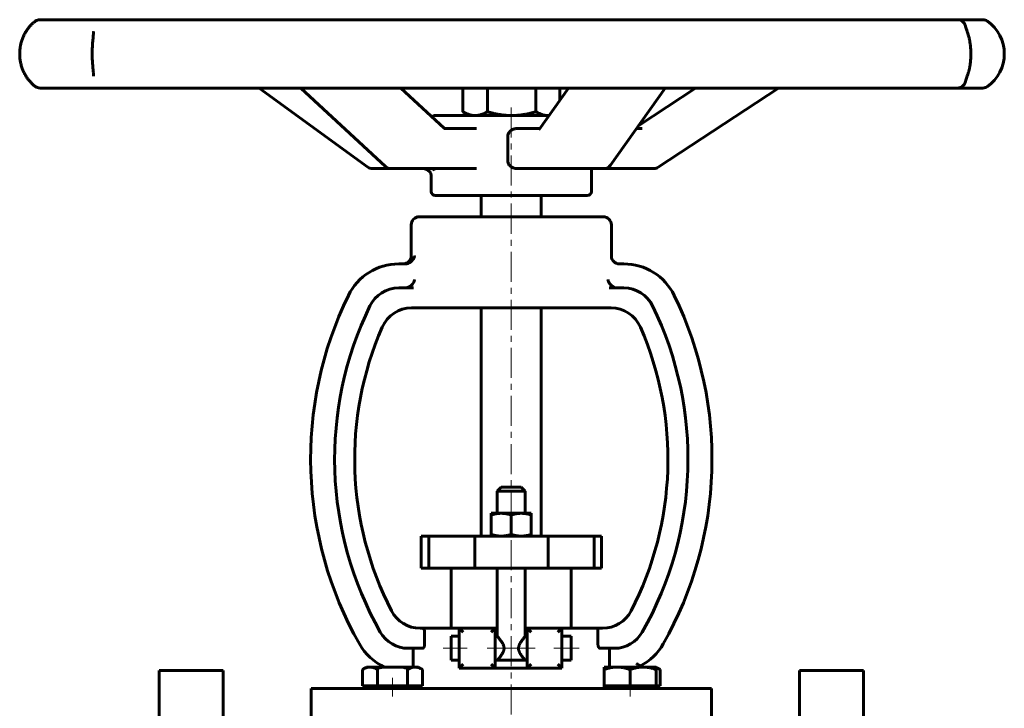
# Model space of a CAD drawing. Header units: millimetres. Extents: x -123 to 123, y -149 to 149.
# Tile 2 of 2: x -123 to 123, y -23 to 149. Entities that reach past the tile are written whole.
import ezdxf

# ---------------------------------------------------------------- set-up
doc = ezdxf.new("R2010")
doc.units = ezdxf.units.MM
for name, pattern in [('K5LT-1', [0]), ('K5LT_AXLED', [12, 7.5, -1.5, 1.5, -1.5]), ('K5LT_BASIC', [0])]:
    doc.linetypes.add(name, pattern=pattern)
doc.layers.add('Системный слой (1)', color=7, linetype='Continuous', true_color=0x6c6c6c)

# ---------------------------------------------------------------- blocks, each defined once
blk = doc.blocks.new('U0')
at = {"layer": 'Системный слой (1)', "color": 143, "linetype": 'K5LT_BASIC', "lineweight": 60, "true_color": 0x33acca}
for p, q in [((-0.18, 99.54), (-23.18, 99.54)), ((22.82, 99.54), (-0.18, 99.54))]:
    blk.add_line(p, q, dxfattribs=at)
blk = doc.blocks.new('U1')
at = {"layer": 'Системный слой (1)', "color": 143, "linetype": 'K5LT_BASIC', "lineweight": 60, "true_color": 0x33acca}
for p, q in [((14.82, -8.17), (14.82, -5.17)), ((14.82, -11.17), (14.82, -8.17))]:
    blk.add_line(p, q, dxfattribs=at)
blk = doc.blocks.new('U2')
at = {"layer": 'Системный слой (1)', "color": 143, "linetype": 'K5LT_BASIC', "lineweight": 60, "true_color": 0x33acca}
for p, q in [((-4.18, -3.17), (-3.68, -3.17)), ((3.32, -3.17), (3.82, -3.17))]:
    blk.add_line(p, q, dxfattribs=at)
blk = doc.blocks.new('U3')
at = {"layer": 'Системный слой (1)', "color": 143, "linetype": 'K5LT_BASIC', "lineweight": 60, "true_color": 0x33acca}
for p, q in [((-15.18, -8.17), (-15.18, -5.17)), ((-15.18, -11.17), (-15.18, -8.17))]:
    blk.add_line(p, q, dxfattribs=at)
blk = doc.blocks.new('U4')
at = {"layer": 'Системный слой (1)', "color": 143, "linetype": 'K5LT_BASIC', "lineweight": 60, "true_color": 0x33acca}
for p, q in [((8.78, 111.58), (10.77, 111.58)), ((10.77, 111.58), (22.97, 111.58))]:
    blk.add_line(p, q, dxfattribs=at)
blk = doc.blocks.new('U5')
at = {"layer": 'Системный слой (1)', "color": 143, "linetype": 'K5LT_BASIC', "lineweight": 60, "true_color": 0x33acca}
for p, q in [((-30.26, 111.58), (-22.09, 111.58)), ((-22.09, 111.58), (-18.85, 111.58))]:
    blk.add_line(p, q, dxfattribs=at)
blk = doc.blocks.new('U6')
at = {"layer": 'Системный слой (1)', "color": 143, "linetype": 'K5LT_BASIC', "lineweight": 60, "true_color": 0x33acca}
for p, q in [((-21.1, 111.31), (-22.09, 111.58)), ((-22.09, 111.58), (-22.09, 111.58)), ((-20.39, 110.61), (-21.1, 111.31)), ((-20.18, 109.98), (-20.39, 110.61))]:
    blk.add_line(p, q, dxfattribs=at)
blk = doc.blocks.new('U7')
at = {"layer": 'Системный слой (1)', "color": 143, "linetype": 'K5LT_BASIC', "lineweight": 60, "true_color": 0x33acca}
for start, end in [(270.003, 324.6233), (270, 270.003)]:
    blk.add_arc((22.97, 113.58), 2, start, end, dxfattribs=at)
blk = doc.blocks.new('U8')
at = {"layer": 'Системный слой (1)', "color": 143, "linetype": 'K5LT_BASIC', "lineweight": 60, "true_color": 0x33acca}
for p, q in [((19.22, 111.58), (22.97, 111.58)), ((22.97, 111.58), (35.45, 111.58))]:
    blk.add_line(p, q, dxfattribs=at)
blk = doc.blocks.new('U9')
at = {"layer": 'Системный слой (1)', "color": 143, "linetype": 'K5LT_BASIC', "lineweight": 60, "true_color": 0x33acca}
for p, q in [((36.36, -13.12), (36.02, -13)), ((36.7, -13.27), (36.36, -13.12)), ((37.03, -13.45), (36.7, -13.27))]:
    blk.add_line(p, q, dxfattribs=at)
blk = doc.blocks.new('U15')
at = {"layer": 'Системный слой (1)', "color": 143, "linetype": 'K5LT_BASIC', "lineweight": 60, "true_color": 0x33acca}
for p, q in [((8.96, 124.83), (9.06, 124.83)), ((9.06, 124.83), (9.15, 124.83)), ((9.15, 124.83), (9.24, 124.84))]:
    blk.add_line(p, q, dxfattribs=at)

msp = doc.modelspace()

# ---------------------------------------------------------------- linework, layer by layer
at = {"layer": 'Системный слой (1)', "color": 143, "linetype": 'K5LT_BASIC', "lineweight": 60, "true_color": 0x33acca}
for p, q in [((-108.86, 148.75), (-117.92, 148.75)), ((-102.7, 148.75), (-108.86, 148.75)), ((-75.28, 148.75), (-102.7, 148.75)), ((-63.99, 148.75), (-75.28, 148.75)), ((-24.51, 148.75), (-63.99, 148.75)), ((-10.66, 148.75), (-24.51, 148.75)), ((31.85, 148.75), (-10.66, 148.75)), ((45.07, 148.75), (31.85, 148.75)), ((80.86, 148.75), (45.07, 148.75)), ((90.43, 148.75), (80.86, 148.75)), ((111.31, 148.75), (90.43, 148.75)), ((115.04, 148.75), (111.27, 148.75)), ((117.63, 148.75), (115.04, 148.75)), ((-104.55, 145.79), (-104.55, 145.78)), ((-104.55, 134.67), (-104.55, 134.66)), ((-117.92, 131.7), (-108.86, 131.7)), ((-117.53, 131.7), (-116.52, 131.7)), ((-108.86, 131.7), (-102.7, 131.7)), ((-102.7, 131.7), (-75.28, 131.7)), ((-75.28, 131.7), (-63.99, 131.7)), ((-63.99, 131.7), (-24.51, 131.7)), ((-36.05, 111.96), (-63.21, 131.7)), ((-31.62, 112.11), (-52.75, 131.7)), ((-16.94, 121.69), (-27.74, 131.7)), ((-24.51, 131.7), (-10.66, 131.7)), ((-12.3, 131.7), (-12.3, 125.77)), ((-10.66, 131.7), (31.85, 131.7)), ((-6.15, 131.7), (-6.15, 125.77)), ((5.98, 131.7), (5.98, 125.77)), ((6.79, 121.38), (14.11, 131.7)), ((11.95, 131.7), (11.95, 128.65)), ((24.61, 112.42), (38.29, 131.7)), ((31.68, 122.38), (45.81, 131.7)), ((31.85, 131.7), (45.07, 131.7)), ((36.55, 111.91), (66.57, 131.7)), ((45.07, 131.7), (80.86, 131.7)), ((80.86, 131.7), (90.43, 131.7)), ((90.43, 131.7), (111.31, 131.7)), ((111.27, 131.7), (115.04, 131.7)), ((113.09, 131.7), (113.25, 131.7)), ((115.04, 131.7), (117.63, 131.7)), ((-10.68, 124.83), (-12.24, 125.73)), ((9.23, 124.83), (-19.18, 124.83)), ((-16.77, 121.58), (-16.78, 121.58)), ((-8.84, 121.58), (-16.78, 121.58)), ((6.93, 121.58), (1.19, 121.58)), ((32.52, 121.58), (31.11, 121.58)), ((-1.05, 113.58), (-1.05, 119.58)), ((-34.87, 111.58), (-30.26, 111.58)), ((-18.85, 111.58), (-8.84, 111.58)), ((1.19, 111.58), (8.78, 111.58)), ((19.82, 105.83), (19.82, 111.58)), ((-20.18, 105.83), (-20.18, 110.02)), ((-20.17, 109.99), (-20.17, 110.02)), ((-20.17, 110.02), (-20.17, 110.02)), ((-19.18, 104.83), (18.82, 104.83)), ((-7.68, 99.54), (-7.68, 104.83)), ((7.32, 99.54), (7.32, 104.83)), ((-25.18, 89.79), (-25.18, 97.54)), ((24.82, 89.79), (24.82, 97.54)), ((-26.71, 87.79), (-28.3, 87.79)), ((27.94, 87.79), (26.53, 87.79)), ((-24.6, 81.79), (-28.3, 81.79)), ((27.94, 81.79), (24.25, 81.79)), ((-25.1, 76.79), (-24.6, 76.79)), ((-24.6, 76.79), (-21.37, 76.79)), ((20.91, 76.79), (-21.37, 76.79)), ((-7.68, 19.83), (-7.68, 76.79)), ((7.32, 19.83), (7.32, 76.79)), ((20.91, 76.79), (22.6, 76.79)), ((22.6, 76.79), (24.75, 76.79)), ((-2.68, 32.08), (-3.68, 31.08)), ((2.32, 32.08), (-2.68, 32.08)), ((2.32, 32.08), (3.32, 31.08)), ((-3.68, 25.53), (-3.68, 31.08)), ((-3.68, 31.08), (3.32, 31.08)), ((3.32, 25.53), (3.32, 31.08)), ((-5.18, 25.08), (-5.18, 25.53)), ((-5.18, 25.53), (-2.68, 25.53)), ((-5.18, 25.08), (-5.18, 20.28)), ((-2.68, 25.53), (2.32, 25.53)), ((-0.18, 25.08), (-0.18, 20.28)), ((2.32, 25.53), (4.82, 25.53)), ((4.82, 25.53), (4.82, 25.08)), ((4.82, 25.08), (4.82, 20.28)), ((-22.68, 11.83), (-22.68, 19.83)), ((-22.68, 19.83), (-20.75, 19.83)), ((-20.75, 11.83), (-20.75, 19.83)), ((-20.75, 19.83), (-9.32, 19.83)), ((-9.32, 19.83), (9.03, 19.83)), ((-9.32, 11.83), (-9.32, 19.83)), ((-5.18, 19.83), (-5.18, 20.28)), ((4.82, 20.28), (4.82, 19.83)), ((9.03, 19.83), (20.54, 19.83)), ((9.03, 11.83), (9.03, 19.83)), ((20.54, 11.83), (20.54, 19.83)), ((20.54, 19.83), (22.32, 19.83)), ((22.32, 11.83), (22.32, 19.83)), ((-22.68, 11.83), (-20.75, 11.83)), ((-20.75, 11.83), (-9.32, 11.83)), ((-15.18, -3.17), (-15.18, 11.83)), ((-9.32, 11.83), (9.03, 11.83)), ((-3.68, -5.17), (-3.68, 11.83)), ((3.32, -5.17), (3.32, 11.83)), ((9.03, 11.83), (20.54, 11.83)), ((14.82, -3.17), (14.82, 11.83)), ((20.54, 11.83), (22.32, 11.83)), ((-22.37, -3.17), (-22.98, -3.17)), ((-22.37, -3.17), (-13.18, -3.17)), ((-21.83, -4.17), (-21.83, -7.17)), ((-13.18, -3.17), (-12.18, -4.17)), ((-13.18, -3.17), (-13.18, -13.17)), ((-4.18, -3.17), (-13.18, -3.17)), ((-4.18, -3.17), (-5.18, -4.17)), ((-4.18, -13.17), (-4.18, -3.17)), ((12.44, -3.17), (3.82, -3.17)), ((3.82, -3.17), (3.82, -13.17)), ((3.82, -3.17), (4.82, -4.17)), ((11.44, -4.17), (12.44, -3.17)), ((12.44, -3.17), (21.47, -3.17)), ((12.44, -13.17), (12.44, -3.17)), ((21.47, -7.17), (21.47, -3.17)), ((22.63, -3.17), (21.47, -3.17)), ((-13.18, -5.17), (-15.18, -5.17)), ((-3.68, -5.17), (-4.18, -5.17)), ((3.82, -5.17), (3.32, -5.17)), ((14.82, -5.17), (12.44, -5.17)), ((-25.95, -8.17), (-22.37, -8.17)), ((-24.67, -8.17), (-24.67, -12.87)), ((22.02, -8.17), (25.6, -8.17)), ((24.32, -12.87), (24.32, -8.17)), ((-13.18, -11.17), (-15.18, -11.17)), ((-12.18, -12.17), (-13.18, -13.17)), ((-5.18, -12.17), (-4.18, -13.17)), ((-4.18, -11.17), (3.82, -11.17)), ((4.82, -12.17), (3.82, -13.17)), ((12.44, -13.17), (11.44, -12.17)), ((14.82, -11.17), (12.44, -11.17)), ((-88.18, -13.75), (-88.18, -148.75)), ((-88.18, -13.75), (-72.18, -13.75)), ((-72.18, -13.75), (-72.18, -148.75)), ((-37.38, -13.45), (-36.37, -12.87)), ((-37.38, -17.57), (-37.38, -13.45)), ((-35.5, -12.87), (-36.37, -12.87)), ((-29.87, -12.87), (-35.5, -12.87)), ((-33.63, -17.57), (-33.63, -13.45)), ((-32.43, -12.58), (-32.43, -12.87)), ((-24.25, -12.87), (-29.87, -12.87)), ((-26.12, -17.57), (-26.12, -13.45)), ((-23.37, -12.87), (-24.25, -12.87)), ((-22.37, -13.45), (-23.37, -12.87)), ((-22.37, -17.57), (-22.37, -13.45)), ((-13.18, -13.17), (-4.18, -13.17)), ((-4.18, -13.17), (3.82, -13.17)), ((3.82, -13.17), (12.44, -13.17)), ((23.02, -13.45), (23.02, -12.87)), ((26.27, -12.87), (23.02, -12.87)), ((23.02, -17.57), (23.02, -13.45)), ((32.77, -12.87), (26.27, -12.87)), ((29.52, -17.57), (29.52, -13.45)), ((32.08, -12.87), (32.08, -12.58)), ((36.02, -12.87), (32.77, -12.87)), ((37.03, -13.45), (36.02, -12.87)), ((36.02, -12.87), (36.02, -13.45)), ((36.02, -17.57), (36.02, -13.45)), ((37.03, -17.57), (37.03, -13.45)), ((71.82, -13.75), (71.82, -148.75)), ((87.82, -13.75), (71.82, -13.75)), ((87.82, -13.75), (87.82, -148.75)), ((-50.18, -27.67), (-50.18, -18.17)), ((-50.18, -18.17), (49.82, -18.17)), ((-35.5, -17.57), (-37.38, -17.57)), ((-36.37, -18.17), (-36.37, -17.57)), ((-33.63, -17.57), (-35.5, -17.57)), ((-29.87, -17.57), (-33.63, -17.57)), ((-26.12, -17.57), (-29.87, -17.57)), ((-24.25, -17.57), (-26.12, -17.57)), ((-22.37, -17.57), (-24.25, -17.57)), ((-23.37, -18.17), (-23.37, -17.57)), ((26.27, -17.57), (23.02, -17.57)), ((23.02, -18.17), (23.02, -17.57)), ((29.52, -17.57), (26.27, -17.57)), ((32.77, -17.57), (29.52, -17.57)), ((36.02, -17.57), (32.77, -17.57)), ((37.03, -17.57), (36.02, -17.57)), ((36.02, -18.17), (36.02, -17.57)), ((49.82, -27.67), (49.82, -18.17))]:
    msp.add_line(p, q, dxfattribs=at)
at = {"layer": 'Системный слой (1)', "color": 30, "linetype": 'K5LT_AXLED', "lineweight": 18, "true_color": 0xff8000}
for p, q in [((-0.18, 126.83), (-0.18, -91.75)), ((-11.18, -8.17), (-17.18, -8.17)), ((0.02, -8.17), (-6.18, -8.17)), ((5.82, -8.17), (-0.37, -8.17)), ((16.82, -8.17), (10.44, -8.17)), ((-29.87, -20.17), (-29.87, -15.57)), ((29.52, -20.17), (29.52, -15.57))]:
    msp.add_line(p, q, dxfattribs=at)
at = {"layer": 'Системный слой (1)', "color": 143, "linetype": 'K5LT_BASIC', "lineweight": 60, "true_color": 0x33acca}
for centre, radius, start, end in [((-117.92, 146.75), 2, 90, 126.562), ((111.31, 146.75), 2, 11.7598, 90), ((117.63, 146.75), 2, 54.6331, 90), ((113, 140.23), 10, 305.3669, 54.6331), ((111.31, 133.7), 2, 270, 348.2386), ((-117.92, 133.7), 2, 233.438, 270), ((117.63, 133.7), 2, 270, 305.3669), ((-19.18, 123.83), 1, 90, 140.0522), ((-34.87, 113.58), 2, 233.9922, 270), ((-30.26, 113.58), 2, 227.1577, 270), ((35.45, 113.58), 2, 270, 303.4142), ((-19.18, 105.83), 1, 180, 270), ((18.82, 105.83), 1, 270, 0), ((-23.18, 97.54), 2, 90, 180), ((22.82, 97.54), 2, 0, 90), ((-27.18, 89.79), 2, 270, 0), ((26.82, 89.79), 2, 180, 270), ((-28.3, 73.79), 14, 90, 154.0312), ((27.94, 73.79), 14, 25.9688, 90), ((-28.3, 73.79), 8, 90, 154.0312), ((27.94, 73.79), 8, 25.9688, 90), ((43.06, 39.04), 93.37, 154.0312, 209.601), ((-43.41, 39.04), 93.37, 330.399, 25.9688), ((43.06, 39.04), 87.37, 154.0312, 209.601), ((-25.1, 68.79), 8, 90, 156.4162), ((24.75, 68.79), 8, 23.5838, 90), ((-43.41, 39.04), 87.37, 330.399, 25.9688), ((43.06, 39.04), 82.37, 156.4162, 207.383), ((-43.41, 39.04), 82.37, 332.617, 23.5838), ((-22.98, 4.83), 8, 207.383, 270), ((22.63, 4.83), 8, 270, 332.617), ((-25.95, -0.17), 8, 209.601, 270), ((25.6, -0.17), 8, 270, 330.399), ((-25.95, -0.17), 14, 209.601, 245.1135), ((25.6, -0.17), 14, 297.5674, 330.399)]:
    msp.add_arc(centre, radius, start, end, dxfattribs=at)
for centre, major_axis, ratio, start_param, end_param in [((-117.92, 146.75), (1.22, -1.59), 0.900695, 3.1263, 3.138531), ((-117.92, 146.75), (0, 2), 0.999497, 0, 0.617269), ((-117.92, 133.7), (-1.22, -1.59), 0.900695, 0.003066, 0.015286), ((-34.87, 113.58), (-1.18, -1.62), 0.374235, 6.283166, 6.283185), ((-30.26, 113.58), (-1.36, -1.47), 0.597823, 0, 0.000036), ((22.97, 113.58), (1.63, -1.16), 0.74371, 6.283071, 6.283185), ((35.45, 113.58), (1.1, -1.67), 0.138185, 0, 0.00005)]:
    msp.add_ellipse(centre, major_axis=major_axis, ratio=ratio, start_param=start_param, end_param=end_param, dxfattribs=at)
for points, knots in [([(-119.13, 132.11), (-119.34, 132.27), (-119.56, 132.45), (-119.99, 132.85), (-120.2, 133.07), (-120.61, 133.52), (-120.8, 133.75), (-121.15, 134.23), (-121.31, 134.47), (-121.62, 134.98), (-121.77, 135.25), (-122.05, 135.81), (-122.17, 136.09), (-122.4, 136.68), (-122.5, 136.99), (-122.68, 137.62), (-122.76, 137.93), (-122.87, 138.56), (-122.92, 138.87), (-122.98, 139.49), (-122.99, 139.81), (-123, 140.46), (-122.99, 140.79), (-122.94, 141.4), (-122.91, 141.68), (-122.81, 142.26), (-122.75, 142.56), (-122.6, 143.16), (-122.51, 143.46), (-122.3, 144.05), (-122.18, 144.34), (-121.92, 144.9), (-121.79, 145.18), (-121.49, 145.69), (-121.34, 145.94), (-121.01, 146.42), (-120.83, 146.65), (-120.46, 147.1), (-120.27, 147.31), (-119.89, 147.69), (-119.7, 147.87), (-119.38, 148.14), (-119.26, 148.24), (-119.14, 148.34), (-119.14, 148.34), (-119.13, 148.34)], [0, 0, 0, 0, 1.523134, 1.523134, 2.90597, 2.90597, 4.154301, 4.154301, 5.252644, 5.252644, 6.351675, 6.351675, 7.390878, 7.390878, 8.443675, 8.443675, 9.469922, 9.469922, 10.426657, 10.426657, 11.405894, 11.405894, 12.407171, 12.407171, 13.284336, 13.284336, 14.228145, 14.228145, 15.230764, 15.230764, 16.277682, 16.277682, 17.335173, 17.335173, 18.406385, 18.406385, 19.572208, 19.572208, 20.807761, 20.807761, 22.096731, 22.096731, 22.986876, 22.986876, 22.99977, 22.99977, 22.99977, 22.99977]), ([(-104.55, 134.67), (-104.55, 134.74), (-104.55, 134.82), (-104.56, 135), (-104.57, 135.1), (-104.58, 135.27), (-104.58, 135.33), (-104.6, 135.5), (-104.6, 135.6), (-104.63, 135.89), (-104.65, 136.09), (-104.69, 136.52), (-104.71, 136.75), (-104.75, 137.23), (-104.78, 137.49), (-104.81, 138.01), (-104.83, 138.29), (-104.85, 138.72), (-104.86, 138.87), (-104.87, 139.3), (-104.88, 139.57), (-104.89, 140.12), (-104.89, 140.41), (-104.88, 140.84), (-104.88, 140.99), (-104.87, 141.41), (-104.86, 141.68), (-104.83, 142.17), (-104.82, 142.39), (-104.78, 142.86), (-104.76, 143.11), (-104.72, 143.6), (-104.7, 143.84), (-104.66, 144.28), (-104.64, 144.49), (-104.61, 144.81), (-104.6, 144.93), (-104.58, 145.1), (-104.58, 145.15), (-104.57, 145.27), (-104.57, 145.34), (-104.56, 145.5), (-104.55, 145.6), (-104.55, 145.69), (-104.55, 145.7), (-104.55, 145.72), (-104.55, 145.73), (-104.55, 145.74), (-104.55, 145.75), (-104.55, 145.75), (-104.55, 145.75), (-104.55, 145.76), (-104.55, 145.76), (-104.55, 145.77), (-104.55, 145.77), (-104.55, 145.78), (-104.55, 145.78), (-104.55, 145.78)], [0, 0, 0, 0, 1.090586, 1.090586, 2.181171, 2.181171, 2.813313, 2.813313, 3.69915, 3.69915, 5.236128, 5.236128, 6.773169, 6.773169, 8.356652, 8.356652, 9.923593, 9.923593, 10.799777, 10.799777, 12.290859, 12.290859, 13.841711, 13.841711, 14.665877, 14.665877, 16.168019, 16.168019, 17.428226, 17.428226, 18.975879, 18.975879, 20.563558, 20.563558, 22.114024, 22.114024, 23.176442, 23.176442, 23.657276, 23.657276, 24.349226, 24.349226, 25.478013, 25.478013, 25.617305, 25.617305, 25.786853, 25.786853, 25.82924, 25.82924, 25.871628, 25.871628, 25.902321, 25.902321, 25.95786, 25.95786, 26, 26, 26, 26]), ([(113.26, 147.21), (113.26, 147.2), (113.26, 147.18), (113.28, 147.14), (113.29, 147.11), (113.32, 147.01), (113.35, 146.9), (113.43, 146.7), (113.46, 146.6), (113.54, 146.36), (113.59, 146.24), (113.7, 145.91), (113.77, 145.7), (113.91, 145.24), (113.99, 145), (114.1, 144.58), (114.14, 144.42), (114.24, 144), (114.3, 143.73), (114.4, 143.17), (114.45, 142.89), (114.53, 142.32), (114.56, 142.04), (114.62, 141.48), (114.63, 141.19), (114.66, 140.6), (114.66, 140.3), (114.65, 139.7), (114.64, 139.39), (114.6, 138.81), (114.58, 138.52), (114.51, 137.97), (114.47, 137.69), (114.38, 137.15), (114.33, 136.87), (114.22, 136.36), (114.16, 136.12), (114.09, 135.83), (114.07, 135.77), (113.99, 135.48), (113.93, 135.25), (113.79, 134.81), (113.72, 134.6), (113.6, 134.23), (113.54, 134.07), (113.44, 133.78), (113.39, 133.66), (113.35, 133.53), (113.34, 133.5), (113.32, 133.45), (113.31, 133.41), (113.3, 133.38), (113.29, 133.37), (113.29, 133.35), (113.29, 133.35), (113.28, 133.33), (113.28, 133.32), (113.27, 133.3), (113.27, 133.3), (113.27, 133.28), (113.26, 133.27), (113.26, 133.25), (113.26, 133.25), (113.26, 133.24), (113.26, 133.24), (113.26, 133.24)], [0, 0, 0, 0, 0.514952, 0.514952, 0.948726, 0.948726, 1.938326, 1.938326, 2.730161, 2.730161, 3.521995, 3.521995, 4.652024, 4.652024, 5.736268, 5.736268, 6.401456, 6.401456, 7.408104, 7.408104, 8.418537, 8.418537, 9.347547, 9.347547, 10.273784, 10.273784, 11.2389, 11.2389, 12.213739, 12.213739, 13.146089, 13.146089, 14.075895, 14.075895, 15.065599, 15.065599, 16.009575, 16.009575, 16.257707, 16.257707, 17.260629, 17.260629, 18.34502, 18.34502, 19.373515, 19.373515, 20.402009, 20.402009, 20.628749, 20.628749, 21.020947, 21.020947, 21.118997, 21.118997, 21.217046, 21.217046, 21.413145, 21.413145, 21.483925, 21.483925, 21.75737, 21.75737, 21.971163, 21.971163, 21.999762, 21.999762, 21.999762, 21.999762]), ([(-16.94, 121.69), (-16.92, 121.67), (-16.9, 121.65), (-16.86, 121.62), (-16.85, 121.61), (-16.82, 121.6), (-16.81, 121.59), (-16.8, 121.59), (-16.79, 121.58), (-16.79, 121.58), (-16.78, 121.58), (-16.78, 121.58), (-16.78, 121.58), (-16.78, 121.58), (-16.78, 121.58), (-16.77, 121.58), (-16.77, 121.58), (-16.77, 121.58), (-16.77, 121.58), (-16.77, 121.58)], [0, 0, 0, 0, 2.556086, 2.556086, 5.053489, 5.053489, 7.496469, 7.496469, 8.836941, 8.836941, 9.476845, 9.476845, 10.208093, 10.208093, 11.579246, 11.579246, 13.940396, 13.940396, 15, 15, 15, 15]), ([(-1.05, 119.58), (-1.05, 119.84), (-0.99, 120.11), (-0.75, 120.6), (-0.58, 120.82), (-0.18, 121.17), (0.08, 121.33), (0.62, 121.53), (0.92, 121.58), (1.19, 121.58)], [0.631412, 0.631412, 0.631412, 0.631412, 0.7090861, 0.7090861, 0.7867602, 0.7867602, 0.8687061, 0.8687061, 0.950652, 0.950652, 0.950652, 0.950652]), ([(6.77, 121.36), (6.77, 121.36), (6.77, 121.36), (6.77, 121.36), (6.77, 121.36), (6.78, 121.37), (6.78, 121.37), (6.78, 121.37), (6.78, 121.37), (6.78, 121.38), (6.79, 121.38), (6.79, 121.38)], [0, 0, 0, 0, 0.4, 0.4, 0.8, 0.8, 1.2, 1.2, 1.6, 1.6, 2, 2, 2, 2]), ([(1.19, 111.58), (0.91, 111.58), (0.61, 111.63), (0.05, 111.84), (-0.21, 112), (-0.6, 112.36), (-0.77, 112.58), (-0.99, 113.06), (-1.05, 113.33), (-1.05, 113.58)], [0.3122043, 0.3122043, 0.3122043, 0.3122043, 0.3964943, 0.3964943, 0.4807843, 0.4807843, 0.5560981, 0.5560981, 0.631412, 0.631412, 0.631412, 0.631412]), ([(-19.35, 111.17), (-19.35, 111.19), (-19.36, 111.2), (-19.4, 111.24), (-19.43, 111.27), (-19.49, 111.32), (-19.53, 111.35), (-19.61, 111.4), (-19.66, 111.43), (-19.76, 111.48), (-19.81, 111.5), (-19.92, 111.53), (-19.98, 111.55), (-20.11, 111.57), (-20.18, 111.57), (-20.25, 111.58), (-20.25, 111.58), (-20.25, 111.58)], [0, 0, 0, 0, 0.716284, 0.716284, 1.438974, 1.438974, 2.134385, 2.134385, 2.82427, 2.82427, 3.50298, 3.50298, 4.174516, 4.174516, 4.999896, 4.999896, 5, 5, 5, 5]), ([(-24.32, 89.79), (-24.32, 89.79), (-24.32, 89.79), (-24.38, 89.55), (-24.48, 89.31), (-24.74, 88.88), (-24.9, 88.67), (-25.26, 88.32), (-25.46, 88.17), (-25.87, 87.96), (-26.05, 87.89), (-26.25, 87.84)], [-0.328687, -0.328687, -0.328687, -0.328687, -0.3278195, -0.3278195, -0.2313194, -0.2313194, -0.1402803, -0.1402803, -0.0609243, -0.0609243, 0, 0, 0, 0]), ([(-24.32, 83.79), (-24.32, 83.79), (-24.32, 83.79), (-24.42, 83.41), (-24.6, 83.05), (-25.05, 82.5), (-25.29, 82.29), (-25.73, 82.02), (-25.94, 81.92), (-26.19, 81.86), (-26.22, 81.85), (-26.25, 81.84)], [-0.7368852, -0.7368852, -0.7368852, -0.7368852, -0.7361688, -0.7361688, -0.6097891, -0.6097891, -0.514697, -0.514697, -0.4440465, -0.4440465, -0.4350281, -0.4350281, -0.4350281, -0.4350281]), ([(25.9, 81.84), (25.7, 81.89), (25.51, 81.96), (25.11, 82.17), (24.91, 82.32), (24.54, 82.67), (24.38, 82.88), (24.13, 83.31), (24.03, 83.55), (23.97, 83.79), (23.97, 83.79), (23.97, 83.79)], [-0.3306934, -0.3306934, -0.3306934, -0.3306934, -0.2692349, -0.2692349, -0.1891832, -0.1891832, -0.097346, -0.097346, 0, 0, 0.0008751, 0.0008751, 0.0008751, 0.0008751]), ([(-22.37, -3.17), (-22.35, -3.17), (-22.31, -3.18), (-22.26, -3.19), (-22.21, -3.22), (-22.15, -3.26), (-22.09, -3.32), (-22.06, -3.37), (-22.03, -3.4), (-22, -3.45), (-21.97, -3.5), (-21.94, -3.56), (-21.92, -3.62), (-21.89, -3.71), (-21.86, -3.8), (-21.84, -3.93), (-21.83, -4.05), (-21.83, -4.13), (-21.83, -4.17)], [0, 0, 0, 0, 1.668338, 3.000781, 3.752327, 5.684146, 7.169987, 8.129475, 8.640386, 9.413262, 10.658788, 11.156523, 12.61652, 13.169365, 14.944779, 16.052213, 17.601696, 19, 19, 19, 19]), ([(-21.83, -7.17), (-21.83, -7.23), (-21.83, -7.34), (-21.85, -7.48), (-21.88, -7.6), (-21.92, -7.72), (-21.96, -7.81), (-22, -7.9), (-22.04, -7.95), (-22.08, -8.01), (-22.14, -8.07), (-22.21, -8.13), (-22.3, -8.16), (-22.35, -8.17), (-22.37, -8.17)], [0, 0, 0, 0, 1.666538, 3.010232, 3.956239, 5.031268, 6.629645, 7.428552, 8.32661, 9.290886, 10.318116, 11.955899, 13.438988, 15, 15, 15, 15]), ([(-3.68, -5.17), (-3.68, -5.17), (-3.66, -5.19), (-3.6, -5.26), (-3.49, -5.39), (-3.35, -5.56), (-3.19, -5.75), (-3.06, -5.92), (-2.91, -6.12), (-2.78, -6.29), (-2.63, -6.5), (-2.5, -6.7), (-2.38, -6.9), (-2.26, -7.12), (-2.16, -7.33), (-2.09, -7.51), (-2.04, -7.67), (-2.01, -7.81), (-1.99, -7.99), (-1.98, -8.1), (-1.98, -8.17)], [0, 0, 0, 0, 1.691357, 2.992628, 5.06751, 6.743559, 7.99181, 9.885371, 10.504446, 11.970683, 13.101627, 14.221804, 15.290127, 16.284832, 17.489257, 18.335973, 18.721648, 19.642841, 20.114705, 21, 21, 21, 21]), ([(1.63, -8.17), (1.63, -8.1), (1.63, -7.97), (1.67, -7.74), (1.73, -7.54), (1.8, -7.36), (1.85, -7.24), (1.92, -7.1), (2.01, -6.93), (2.13, -6.73), (2.24, -6.57), (2.34, -6.42), (2.43, -6.28), (2.55, -6.13), (2.71, -5.92), (2.86, -5.72), (2.99, -5.56), (3.08, -5.46), (3.16, -5.36), (3.25, -5.26), (3.31, -5.19), (3.32, -5.17), (3.32, -5.17)], [0, 0, 0, 0, 0.896292, 1.770028, 3.196487, 3.807567, 4.461451, 5.030335, 6.081848, 7.195346, 8.452701, 9.078664, 9.97471, 11.145479, 12.329499, 14.531852, 15.814773, 16.824996, 17.833161, 19.391813, 21.177385, 23, 23, 23, 23]), ([(22.02, -8.17), (22, -8.17), (21.96, -8.17), (21.91, -8.15), (21.85, -8.12), (21.8, -8.08), (21.74, -8.02), (21.7, -7.98), (21.68, -7.94), (21.65, -7.89), (21.62, -7.85), (21.59, -7.78), (21.57, -7.72), (21.54, -7.63), (21.51, -7.54), (21.49, -7.41), (21.48, -7.3), (21.47, -7.21), (21.47, -7.17)], [0, 0, 0, 0, 1.668338, 3.000782, 3.752329, 5.684148, 7.169988, 8.129476, 8.640386, 9.413262, 10.658788, 11.156523, 12.61652, 13.169365, 14.944779, 16.052213, 17.601696, 19, 19, 19, 19]), ([(-1.98, -8.17), (-1.98, -8.24), (-1.99, -8.37), (-2.02, -8.6), (-2.08, -8.78), (-2.15, -8.98), (-2.22, -9.14), (-2.32, -9.34), (-2.42, -9.51), (-2.52, -9.68), (-2.62, -9.82), (-2.71, -9.95), (-2.82, -10.11), (-2.97, -10.3), (-3.16, -10.54), (-3.32, -10.74), (-3.45, -10.91), (-3.55, -11.02), (-3.63, -11.11), (-3.67, -11.16), (-3.68, -11.17), (-3.68, -11.17)], [0, 0, 0, 0, 0.862332, 1.728053, 3.00344, 3.423758, 4.536272, 5.359382, 6.485358, 7.278215, 8.206907, 8.927931, 9.70359, 11.175485, 12.851983, 15.038766, 16.19648, 17.74758, 19.375165, 20.860958, 22, 22, 22, 22]), ([(3.32, -11.17), (3.32, -11.17), (3.31, -11.16), (3.25, -11.09), (3.15, -10.97), (3.01, -10.79), (2.85, -10.6), (2.69, -10.4), (2.52, -10.18), (2.4, -10.01), (2.27, -9.82), (2.14, -9.62), (2.03, -9.44), (1.93, -9.26), (1.84, -9.08), (1.78, -8.92), (1.72, -8.76), (1.68, -8.63), (1.64, -8.43), (1.63, -8.29), (1.63, -8.19), (1.63, -8.17)], [0, 0, 0, 0, 1.659864, 2.877686, 5.294978, 6.831644, 8.305218, 10.418521, 11.5524, 12.721856, 13.768575, 15.052482, 16.142564, 16.828904, 17.800327, 18.922017, 19.168438, 20.058791, 20.78218, 21.71376, 22, 22, 22, 22]), ([(31.08, -11.96), (31.08, -11.96), (31.08, -11.96), (31.17, -12.02), (31.25, -12.07), (31.42, -12.17), (31.49, -12.22), (31.68, -12.34), (31.78, -12.4), (31.93, -12.49), (31.99, -12.52), (32.06, -12.57), (32.08, -12.58), (32.08, -12.58)], [-0.3438185, -0.3438185, -0.3438185, -0.3438185, -0.3432884, -0.3432884, -0.3132957, -0.3132957, -0.2839124, -0.2839124, -0.2418321, -0.2418321, -0.2055115, -0.2055115, -0.1716442, -0.1716442, -0.1716442, -0.1716442]), ([(-35.5, -12.87), (-35.62, -12.87), (-35.84, -12.88), (-36.18, -12.94), (-36.47, -13.03), (-36.88, -13.18), (-37.17, -13.33), (-37.38, -13.45)], [0, 0, 0, 0, 1.447402, 2.799721, 4.280074, 5.188369, 8, 8, 8, 8]), ([(-33.63, -13.45), (-33.76, -13.37), (-33.98, -13.26), (-34.28, -13.12), (-34.52, -13.04), (-34.76, -12.96), (-35.03, -12.91), (-35.28, -12.88), (-35.44, -12.87), (-35.5, -12.87)], [0, 0, 0, 0, 2.192924, 3.518258, 4.904265, 6.009799, 7.422733, 9.058584, 10, 10, 10, 10]), ([(-24.25, -12.87), (-24.36, -12.87), (-24.58, -12.88), (-24.92, -12.94), (-25.21, -13.03), (-25.62, -13.18), (-25.91, -13.33), (-26.12, -13.45)], [0, 0, 0, 0, 1.447402, 2.799721, 4.280074, 5.188369, 8, 8, 8, 8]), ([(-22.37, -13.45), (-22.5, -13.37), (-22.72, -13.26), (-23.02, -13.12), (-23.26, -13.04), (-23.51, -12.96), (-23.77, -12.91), (-24.02, -12.88), (-24.19, -12.87), (-24.25, -12.87)], [0, 0, 0, 0, 2.192924, 3.518258, 4.904265, 6.009799, 7.422733, 9.058584, 10, 10, 10, 10]), ([(26.27, -12.87), (26.07, -12.87), (25.69, -12.88), (25.1, -12.94), (24.59, -13.03), (24.09, -13.14), (23.59, -13.27), (23.21, -13.39), (23.02, -13.45)], [0, 0, 0, 0, 1.628328, 3.149686, 4.815083, 5.836915, 7.376988, 9, 9, 9, 9]), ([(29.52, -13.45), (29.29, -13.37), (28.92, -13.26), (28.39, -13.12), (27.98, -13.04), (27.55, -12.96), (27.1, -12.91), (26.66, -12.88), (26.38, -12.87), (26.27, -12.87)], [0, 0, 0, 0, 2.192924, 3.518258, 4.904265, 6.009799, 7.422733, 9.058584, 10, 10, 10, 10]), ([(32.77, -12.87), (32.57, -12.87), (32.19, -12.88), (31.6, -12.94), (31.09, -13.03), (30.59, -13.14), (30.09, -13.27), (29.71, -13.39), (29.52, -13.45)], [0, 0, 0, 0, 1.628328, 3.149686, 4.815083, 5.836915, 7.376988, 9, 9, 9, 9]), ([(36.02, -13.45), (35.79, -13.37), (35.42, -13.26), (34.89, -13.12), (34.48, -13.04), (34.05, -12.96), (33.6, -12.91), (33.16, -12.88), (32.88, -12.87), (32.77, -12.87)], [0, 0, 0, 0, 2.192924, 3.518258, 4.904265, 6.009799, 7.422733, 9.058584, 10, 10, 10, 10])]:
    msp.add_open_spline(points, degree=3, knots=knots, dxfattribs=at)
for points, weights in [([(-12.3, 125.77), (-10.65, 124.83), (-9.22, 124.83)], [1, 1.0379548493, 1]), ([(-12.24, 125.73), (-12.27, 125.75), (-12.3, 125.77)], [1.00132142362, 1.00067263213, 1]), ([(-9.22, 124.83), (-7.8, 124.83), (-6.15, 125.77)], [1, 1.0379548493, 1]), ([(-6.15, 125.77), (-2.9, 124.83), (-0.09, 124.83)], [1, 1.0379548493, 1]), ([(-0.09, 124.83), (2.73, 124.83), (5.98, 125.77)], [1, 1.0379548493, 1]), ([(5.98, 125.77), (7.58, 124.83), (8.96, 124.83)], [1, 1.0379548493, 1]), ([(-2.68, 25.53), (-3.84, 25.53), (-5.18, 25.08)], [1, 1.0379548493, 1]), ([(-0.18, 25.08), (-1.52, 25.53), (-2.68, 25.53)], [1, 1.0379548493, 1]), ([(2.32, 25.53), (1.16, 25.53), (-0.18, 25.08)], [1, 1.0379548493, 1]), ([(4.82, 25.08), (3.48, 25.53), (2.32, 25.53)], [1, 1.0379548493, 1]), ([(-5.18, 20.28), (-3.84, 19.83), (-2.68, 19.83)], [1, 1.0379548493, 1]), ([(-2.68, 19.83), (-1.52, 19.83), (-0.18, 20.28)], [1, 1.0379548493, 1]), ([(-0.18, 20.28), (1.16, 19.83), (2.32, 19.83)], [1, 1.0379548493, 1]), ([(2.32, 19.83), (3.48, 19.83), (4.82, 20.28)], [1, 1.0379548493, 1])]:
    msp.add_rational_spline(points, weights, degree=2, dxfattribs=at)
for points in [[(-26.71, 87.79), (-26.56, 87.79), (-26.41, 87.81), (-26.25, 87.84)], [(-26.71, 81.79), (-26.56, 81.79), (-26.41, 81.81), (-26.25, 81.84)], [(25.9, 81.84), (26.05, 81.81), (26.21, 81.79), (26.36, 81.79)]]:
    msp.add_open_spline(points, degree=3, dxfattribs=at)
at = {"layer": 'Системный слой (1)', "color": 7, "linetype": 'K5LT-1'}
for points, knots in [([(-29.87, -12.87), (-29.98, -12.87), (-30.19, -12.87), (-30.5, -12.89), (-30.82, -12.91), (-31.21, -12.95), (-31.68, -13.01), (-32.31, -13.12), (-32.96, -13.27), (-33.42, -13.39), (-33.63, -13.45)], [0, 0, 0, 0, 1.818464, 3.636928, 5.455392, 7.273856, 10.465691, 13.657526, 18.304216, 22, 22, 22, 22]), ([(-26.12, -13.45), (-26.2, -13.43), (-26.41, -13.37), (-26.81, -13.26), (-27.37, -13.14), (-27.95, -13.03), (-28.49, -12.95), (-28.88, -12.91), (-29.18, -12.89), (-29.41, -12.88), (-29.64, -12.87), (-29.8, -12.87), (-29.87, -12.87)], [0, 0, 0, 0, 1.432862, 3.725441, 7.16431, 11.338281, 14.003711, 16.66914, 18.001855, 19.33457, 20.667285, 22, 22, 22, 22])]:
    msp.add_open_spline(points, degree=3, knots=knots, dxfattribs=at)

# ---------------------------------------------------------------- block references
at = {"layer": 'Системный слой (1)'}
for name in ['U15', 'U5', 'U6', 'U4', 'U8', 'U7', 'U0', 'U2', 'U3', 'U1', 'U9']:
    msp.add_blockref(name, (0, 0), dxfattribs=at)

doc.saveas('drawing.dxf')
